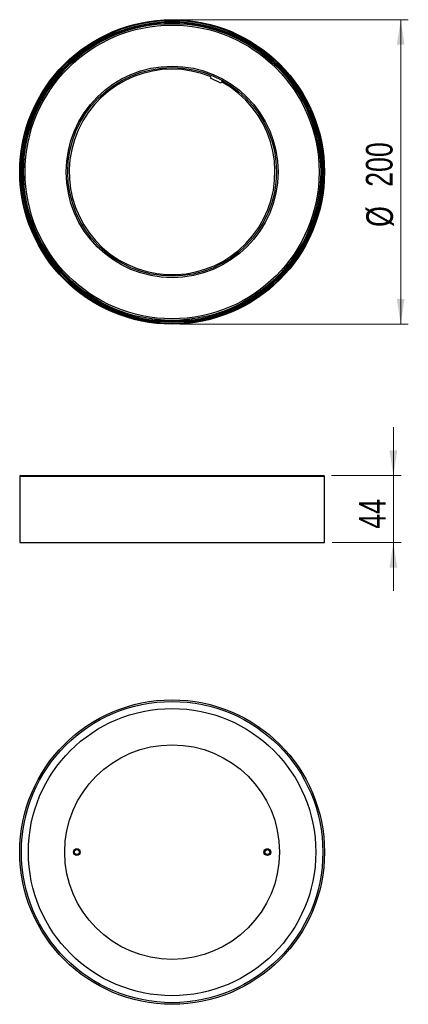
# Model space of a CAD drawing. Header units: millimetres. Extents: x 62 to 113, y 41 to 170.
import ezdxf

# ---------------------------------------------------------------- set-up
doc = ezdxf.new("R2010")
doc.units = ezdxf.units.MM
doc.styles.add('SLDTEXTSTYLE0', font='TXT', dxfattribs={"width": 0.75})
doc.dimstyles.new('SLDDIMSTYLE0', dxfattribs={"dimtxt": 3.5, "dimasz": 3.302, "dimexe": 0, "dimexo": 0.0625, "dimgap": 0.875, "dimtad": 1, "dimlfac": 5, "dimrnd": 1e-09, "dimzin": 12, "dimdsep": 46, "dimtxsty": 'SLDTEXTSTYLE0', "dimsah": 1, "dimcen": 0.09, "dimadec": 0, "dimazin": 3, "dimtfac": 1, "dimtmove": 0, "dimatfit": 0, "dimfxl": 0, "dimfrac": 2, "dimtolj": 1, "dimtzin": 12, "dimarcsym": 0})
doc.dimstyles.new('SLDDIMSTYLE1', dxfattribs={"dimtxt": 3.5, "dimasz": 3.302, "dimexe": 0, "dimexo": 0.0625, "dimgap": 0.875, "dimtad": 1, "dimlfac": 5, "dimrnd": 1e-09, "dimzin": 12, "dimdsep": 46, "dimtxsty": 'SLDTEXTSTYLE0', "dimsah": 1, "dimcen": 0.09, "dimadec": 0, "dimazin": 3, "dimtfac": 1, "dimtofl": 0, "dimtmove": 0, "dimatfit": 3, "dimfxl": 0, "dimfrac": 2, "dimtolj": 1, "dimtzin": 12, "dimarcsym": 0})

# ---------------------------------------------------------------- blocks, each defined once
blk = doc.blocks.new('_D')
at = {"color": 7, "linetype": 'Continuous', "lineweight": 18}
for p, q in [((111.08, 110.44), (111.08, 116.79)), ((102.94, 110.44), (112.08, 110.44)), ((111.08, 110.44), (111.08, 101.64)), ((103.04, 101.64), (112.08, 101.64)), ((111.08, 101.64), (111.08, 95.29))]:
    blk.add_line(p, q, dxfattribs=at)
for points in [[(111.08, 110.44), (111.59, 113.74), (110.57, 113.74)], [(111.08, 101.64), (110.57, 98.34), (111.59, 98.34)]]:
    blk.add_solid(points, dxfattribs=at)
at = {"color": 7, "linetype": 'Continuous', "lineweight": 18, "insert": (106.57, 103.46), "char_height": 3.5, "attachment_point": 1, "rotation": 90, "style": 'SLDTEXTSTYLE0'}
blk.add_mtext('44', dxfattribs=at)
blk = doc.blocks.new('_D_1')
at = {"color": 7, "linetype": 'Continuous', "lineweight": 18}
for p, q in [((83.04, 170.34), (113.04, 170.34)), ((112.04, 170.34), (112.04, 130.34)), ((83.04, 130.34), (113.04, 130.34))]:
    blk.add_line(p, q, dxfattribs=at)
for points in [[(112.04, 170.34), (111.53, 167.04), (112.54, 167.04)], [(112.04, 130.34), (112.54, 133.64), (111.53, 133.64)]]:
    blk.add_solid(points, dxfattribs=at)
at = {"color": 7, "linetype": 'Continuous', "lineweight": 18, "char_height": 3.5, "attachment_point": 1, "rotation": 90, "style": 'SLDTEXTSTYLE0'}
for s, insert in [('200', (107.47, 148.38)), ('%%c', (107.52, 143.11))]:
    blk.add_mtext(s, dxfattribs=dict(at, insert=insert))

msp = doc.modelspace()

# ---------------------------------------------------------------- linework, layer by layer
at = {"color": 7, "linetype": 'Continuous', "lineweight": 25}
for p, q in [((87.0943, 162.6607), (87.1721, 162.8236)), ((88.4477, 162.0139), (87.0943, 162.6607)), ((88.5255, 162.1767), (88.4477, 162.0139)), ((62.036, 110.3406), (62.036, 101.6406)), ((62.136, 110.4406), (101.936, 110.4406)), ((102.036, 101.6406), (102.036, 110.3406)), ((62.036, 101.6406), (82.036, 101.6406)), ((82.036, 101.6406), (102.036, 101.6406))]:
    msp.add_line(p, q, dxfattribs=at)
at = {"color": 1, "linetype": 'Continuous', "lineweight": 25}
msp.add_line((102.036, 110.3406), (62.036, 110.3406), dxfattribs=at)
at = {"color": 7, "linetype": 'Continuous', "lineweight": 25}
for centre, radius in [((82.036, 150.3388), 20), ((82.036, 150.3388), 19.9), ((82.036, 150.3388), 19.74), ((82.036, 150.3388), 19.64), ((82.036, 150.3388), 19.5), ((82.036, 150.3388), 19.3), ((82.036, 150.3388), 13.9), ((82.036, 150.3388), 13.7), ((82.036, 60.9786), 20), ((82.036, 60.9786), 19.7869), ((82.036, 60.9786), 18.865), ((82.036, 60.9786), 14.0972), ((69.536, 60.9786), 0.44), ((69.536, 60.9786), 0.32), ((94.536, 60.9786), 0.44), ((94.536, 60.9786), 0.32)]:
    msp.add_circle(centre, radius, dxfattribs=at)
for centre, radius, start, end in [((82.036, 150.3388), 13.5, 67.638056, 61.268579), ((62.136, 110.3406), 0.1, 90, 180), ((101.936, 110.3406), 0.1, 0, 90)]:
    msp.add_arc(centre, radius, start, end, dxfattribs=at)

# ---------------------------------------------------------------- dimensions: what is measured, and where the dimension line sits
at = {"color": 7, "linetype": 'Continuous', "lineweight": 18}
dim = msp.add_linear_dim(base=(112.036, 130.3388), p1=(82.036, 170.3388), p2=(82.036, 130.3388), angle=90, text='%%c<>', dimstyle='SLDDIMSTYLE1', dxfattribs=at)
dim.commit()
dim.dimension.update_dxf_attribs({"geometry": '_D_1', "text_midpoint": (112.036, 149.6248), "dimtype": 160})
dim = msp.add_linear_dim(base=(111.0777, 101.6406), p1=(101.936, 110.4406), p2=(102.036, 101.6406), angle=90, dimstyle='SLDDIMSTYLE0', dxfattribs=at)
dim.commit()
dim.dimension.update_dxf_attribs({"geometry": '_D', "text_midpoint": (111.0777, 106.0477), "dimtype": 160})

doc.saveas('drawing.dxf')
